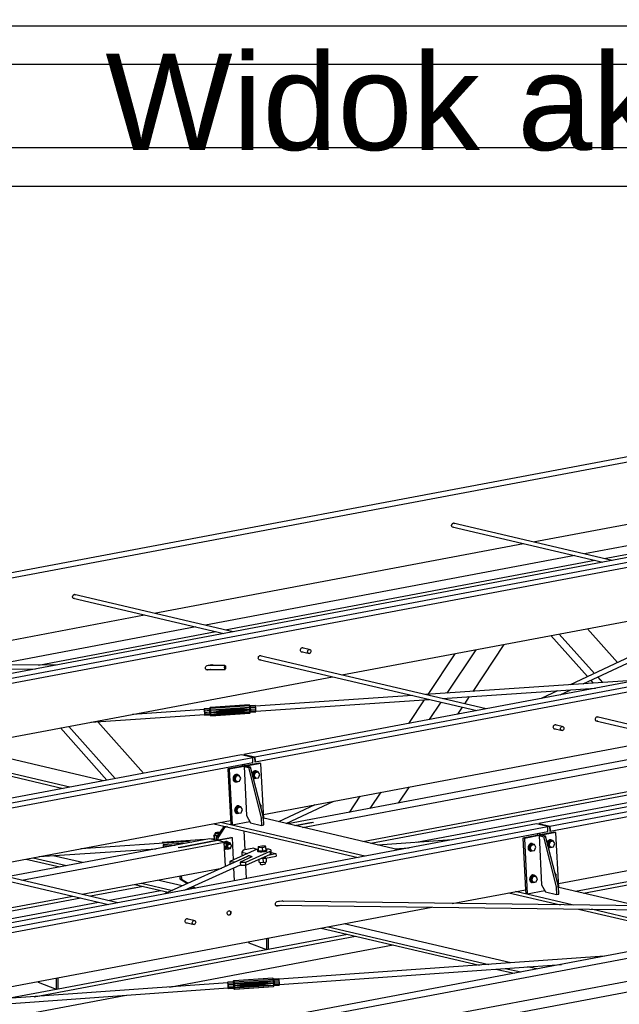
# Paper-space layout 'A0 Advance Steel' of a CAD drawing. Header units: millimetres. Extents: x -21 to 1320, y -7 to 928.
# Tile 53 of 134: x 812 to 843, y 168 to 219. Entities that reach past the tile are written whole.
import ezdxf

# ---------------------------------------------------------------- set-up
doc = ezdxf.new("R2010")
doc.units = ezdxf.units.MM
doc.layers.get('0').update_dxf_attribs({"linetype": 'CONTINUOUS'})
for name, color, linetype in [('AS_Belki', 145, 'CONTINUOUS'), ('AS_Blachy', 30, 'CONTINUOUS'), ('AS_Czesci specjalne', 31, 'CONTINUOUS'), ('AS_Sruby', 9, 'CONTINUOUS')]:
    doc.layers.add(name, color=color, linetype=linetype)
doc.styles.add('Arial', font='arial.ttf', dxfattribs={"height": 150})

psp = doc.layouts.new('A0 Advance Steel')

# ---------------------------------------------------------------- linework, layer by layer
at = {"color": 3, "ltscale": 0.25}
for points in [[(626.671, 210.269), (626.671, 424.869), (970.271, 424.869), (970.271, 210.269), (626.671, 210.269)], [(628.671, 212.269), (628.671, 422.869), (968.271, 422.869), (968.271, 212.269), (628.671, 212.269)], [(615.595, 29.995), (615.595, 218.595), (1093.195, 218.595), (1093.195, 29.995), (615.595, 29.995)], [(617.595, 31.995), (617.595, 216.595), (1091.195, 216.595), (1091.195, 31.995), (617.595, 31.995)]]:
    psp.add_lwpolyline(points, dxfattribs=at)
at = {"layer": 'AS_Belki', "linetype": 'Continuous', "ltscale": 0.25}
for p, q in [((851.231, 197.677), (797.136, 187.485)), ((851.883, 197.524), (797.788, 187.333)), ((838.769, 191.842), (851.883, 194.313)), ((854.855, 193.139), (808.503, 184.406)), ((852.141, 193.237), (841.428, 191.218)), ((809.076, 184.272), (854.855, 192.896)), ((809.09, 184.011), (854.855, 192.633)), ((834.553, 192.685), (834.582, 192.773)), ((834.582, 192.609), (834.553, 192.685)), ((834.578, 192.618), (842.381, 190.789)), ((834.582, 192.773), (834.651, 192.82)), ((834.651, 192.588), (834.582, 192.609)), ((834.642, 192.603), (834.63, 192.594)), ((842.869, 190.881), (834.637, 192.81)), ((834.65, 192.819), (834.698, 192.804)), ((834.651, 192.82), (834.721, 192.799)), ((834.665, 192.597), (834.651, 192.588)), ((834.698, 192.804), (834.701, 192.795)), ((834.721, 192.799), (834.724, 192.79)), ((842.461, 190.976), (852.066, 192.786)), ((819.137, 188.143), (838.281, 191.75)), ((840.94, 191.127), (821.797, 187.52)), ((822.829, 187.278), (841.973, 190.884)), ((828.868, 184.94), (852.374, 189.369)), ((814.922, 188.987), (814.95, 189.074)), ((814.95, 188.91), (814.922, 188.987)), ((814.947, 188.919), (822.75, 187.09)), ((814.95, 189.074), (815.02, 189.121)), ((815.02, 188.889), (814.95, 188.91)), ((815.011, 188.904), (814.998, 188.896)), ((823.238, 187.182), (815.006, 189.112)), ((815.018, 189.12), (815.066, 189.106)), ((815.02, 189.121), (815.089, 189.1)), ((815.034, 188.899), (815.02, 188.889)), ((815.066, 189.106), (815.07, 189.097)), ((815.089, 189.1), (815.093, 189.091)), ((804.96, 185.472), (818.649, 188.051)), ((821.309, 187.428), (810.867, 185.461)), ((843.152, 185.59), (841.597, 187.338)), ((813.161, 185.456), (822.341, 187.186)), ((839.698, 186.981), (841.588, 184.854)), ((840.132, 187.062), (841.946, 185.022)), ((846.659, 187.238), (840.686, 184.43)), ((841.373, 184.476), (846.757, 187.008)), ((854.855, 186.678), (823.785, 180.824)), ((824.358, 180.69), (854.855, 186.435)), ((827.175, 186.259), (826.798, 186.348)), ((835.662, 184.09), (837.283, 186.526)), ((824.371, 180.429), (854.855, 186.172)), ((836.339, 183.189), (824.616, 185.937)), ((826.748, 186.153), (827.186, 186.051)), ((834.719, 186.043), (833.313, 183.931)), ((834.32, 183.999), (835.818, 186.25)), ((814.069, 185.455), (798.496, 185.485)), ((798.552, 185.276), (812.972, 185.248)), ((821.893, 185.431), (822.133, 185.476)), ((822.813, 185.437), (821.937, 185.439)), ((824.567, 185.742), (835.851, 183.097)), ((809.528, 181.297), (828.38, 184.848)), ((821.828, 185.231), (822.823, 185.229)), ((822.044, 185.23), (821.888, 185.201)), ((822.086, 185.23), (821.905, 185.196)), ((842.12, 184.827), (842.371, 184.544)), ((844.176, 184.666), (833.204, 183.924)), ((834.071, 183.721), (842.007, 184.257)), ((841.762, 184.659), (841.893, 184.511)), ((832.521, 183.878), (824.4, 183.329)), ((835.234, 183.448), (835.479, 183.816)), ((840.035, 184.124), (839.19, 183.727)), ((840.172, 183.911), (840.723, 184.17)), ((824.418, 183.068), (833.388, 183.675)), ((833.131, 183.657), (832.314, 182.431)), ((833.414, 182.638), (834.007, 183.529)), ((834.126, 183.708), (834.137, 183.725)), ((834.879, 182.914), (835.115, 183.27)), ((815.859, 182.489), (821.762, 182.889)), ((821.744, 183.149), (818.028, 182.898)), ((853.802, 180.018), (842.079, 182.766)), ((814.721, 182.275), (817.126, 179.57)), ((818.591, 179.846), (816.219, 182.514)), ((840.275, 182.266), (839.898, 182.355)), ((842.03, 182.571), (853.314, 179.926)), ((814.286, 182.193), (816.691, 179.488)), ((839.849, 182.16), (840.286, 182.058)), ((824.809, 177.715), (845.843, 181.677)), ((847.578, 181.271), (826.066, 177.218)), ((823.676, 180.804), (767.617, 170.242)), ((806.954, 180.812), (814.425, 179.061)), ((814.775, 179.127), (807.305, 180.878)), ((816.52, 179.456), (809.538, 181.092)), ((824.249, 180.669), (823.676, 180.804)), ((823.785, 180.824), (823.787, 180.778)), ((823.785, 180.824), (824.358, 180.69)), ((823.806, 180.787), (823.806, 180.773)), ((823.806, 180.787), (824.341, 180.662)), ((824.358, 180.69), (824.371, 180.429)), ((826.831, 177.039), (848.342, 181.092)), ((768.19, 170.108), (824.249, 180.669)), ((768.204, 169.847), (824.262, 180.408)), ((823.725, 180.212), (823.72, 180.306)), ((823.811, 180.323), (823.815, 180.229)), ((823.829, 180.327), (823.834, 180.232)), ((824.262, 180.408), (824.249, 180.669)), ((824.341, 180.662), (824.352, 180.433)), ((824.352, 180.433), (824.371, 180.429)), ((829.947, 176.308), (851.459, 180.361)), ((854.855, 180.217), (839.067, 177.242)), ((839.64, 177.108), (854.855, 179.975)), ((839.653, 176.847), (854.855, 179.711)), ((829.8, 178.655), (829.241, 177.816)), ((830.341, 178.023), (830.899, 178.862)), ((831.806, 178.299), (832.364, 179.138)), ((827.473, 178.216), (825.588, 177.33)), ((825.981, 177.238), (828.454, 178.401)), ((838.958, 177.222), (782.899, 166.66)), ((809.795, 174.886), (823.099, 177.392)), ((822.236, 177.23), (829.706, 175.479)), ((830.057, 175.545), (822.587, 177.296)), ((831.802, 175.874), (824.82, 177.51)), ((826.41, 177.137), (827.327, 177.31)), ((839.531, 177.087), (838.958, 177.222)), ((839.067, 177.242), (839.069, 177.196)), ((839.067, 177.242), (839.64, 177.108)), ((839.087, 177.205), (839.088, 177.191)), ((839.087, 177.205), (839.622, 177.08)), ((783.472, 166.526), (839.531, 177.087)), ((783.485, 166.265), (839.544, 176.826)), ((839.002, 176.722), (839.092, 176.739)), ((839.007, 176.63), (839.002, 176.724)), ((839.093, 176.717), (839.003, 176.711)), ((839.092, 176.741), (839.097, 176.647)), ((839.111, 176.745), (839.116, 176.65)), ((839.544, 176.826), (839.531, 177.087)), ((839.622, 177.08), (839.634, 176.851)), ((839.634, 176.851), (839.653, 176.847)), ((839.64, 177.108), (839.653, 176.847)), ((822.013, 176.454), (811.53, 174.479)), ((812.294, 174.3), (822.777, 176.275)), ((820.92, 176.309), (815.348, 175.932)), ((820.394, 176.004), (822.357, 176.374)), ((822.434, 176.356), (820.47, 175.986)), ((822.357, 176.374), (822.013, 176.454)), ((822.777, 176.275), (822.434, 176.356)), ((822.842, 175.02), (822.777, 176.275)), ((834.583, 176.398), (830.732, 176.124)), ((805.494, 175.688), (816.777, 173.043)), ((817.265, 173.135), (805.543, 175.883)), ((813.18, 175.524), (819.252, 175.934)), ((820.47, 175.986), (820.394, 176.004)), ((824.308, 175.955), (824.536, 175.901)), ((825.21, 175.743), (825.454, 175.686)), ((825.454, 175.686), (825.461, 175.555)), ((831.59, 175.923), (832.353, 175.977)), ((840.091, 174.133), (850.036, 176.006)), ((812.522, 175.4), (814.256, 174.993)), ((812.872, 175.466), (814.607, 175.059)), ((815.439, 175.216), (813.914, 175.573)), ((823.978, 175.534), (819.687, 173.591)), ((820.721, 173.786), (823.614, 175.096)), ((840.965, 173.726), (849.25, 175.287)), ((815.411, 173.57), (822.652, 174.934)), ((818.137, 174.083), (819.875, 173.676)), ((818.488, 174.149), (820.09, 173.774)), ((820.602, 174.006), (819.32, 174.306)), ((841.39, 173.626), (846.269, 174.545)), ((821.174, 173.871), (821, 173.912)), ((834.573, 173.093), (838.38, 173.81)), ((837.518, 173.648), (840.19, 173.021)), ((840.859, 173.013), (837.868, 173.714)), ((844.188, 172.97), (840.102, 173.928)), ((795.779, 169.871), (814.923, 173.478)), ((825.517, 173.192), (825.757, 173.237)), ((845.638, 172.952), (825.601, 173.208)), ((794.265, 165.499), (833.534, 172.897)), ((825.449, 173.001), (845.649, 172.743)), ((825.702, 172.997), (825.513, 172.962)), ((825.742, 172.997), (825.529, 172.957)), ((841.133, 172.801), (847.844, 171.227)), ((847.844, 171.376), (841.802, 172.792)), ((820.776, 172.106), (821.213, 172.003)), ((821.202, 172.212), (820.825, 172.301)), ((837.626, 170.015), (828.986, 172.041)), ((814.169, 168.678), (829.155, 171.501)), ((827.803, 171.818), (835.989, 169.899)), ((828.154, 171.884), (836.475, 169.934)), ((812.924, 168.263), (829.58, 171.401)), ((845.547, 170.938), (795.226, 161.458)), ((795.958, 161.273), (846.311, 170.759)), ((819.93, 168.76), (831.527, 170.945)), ((842.472, 170.359), (825.614, 169.163)), ((848.423, 169.955), (798.928, 160.63)), ((801.523, 160.572), (849.104, 169.536)), ((825.632, 168.903), (840.242, 169.939)), ((836.847, 169.698), (837.79, 169.477)), ((837.333, 169.732), (838.141, 169.543)), ((838.973, 169.7), (838.484, 169.814)), ((822.961, 168.975), (807.707, 167.893)), ((807.021, 167.583), (822.98, 168.715)), ((811.393, 168.155), (814.06, 168.657)), ((814.06, 168.657), (814.077, 168.66)), ((814.077, 168.66), (814.169, 168.678)), ((803.05, 165.58), (817.7, 168.34))]:
    psp.add_line(p, q, dxfattribs=at)
at = {"layer": 'AS_Belki', "linetype": 'Continuous', "ltscale": 0.25, "extrusion": (0.573065, -0.134322, 0.808427)}
for centre, radius in [((370.012, -616.726, 449.023), 0.107), ((369.114, -627.774, 457.067), 0.107), ((355.87, -615.956, 448.463), 0.12), ((354.972, -614.616, 447.487), 0.107)]:
    psp.add_circle(centre, radius, dxfattribs=at)
at = {"layer": 'AS_Belki', "linetype": 'Continuous', "ltscale": 0.25, "extrusion": (0.967187, -0.001899, 0.254057)}
psp.add_circle((186.948, -208.95, 795.467), 0.107, dxfattribs=at)
at = {"layer": 'AS_Belki', "linetype": 'Continuous', "ltscale": 0.25, "extrusion": (-0.573065, 0.134322, -0.808427)}
for centre, start, end in [((-370.012, -616.424, -448.804), 331.6116, 210.2695), ((-370.012, -616.408, -448.792), 171.1627, 210.2695), ((-369.114, -614.783, -447.609), 331.6117, 210.2696), ((-369.114, -614.767, -447.597), 171.1628, 210.2695), ((-370.012, -616.408, -448.792), 331.6115, 339.5739), ((-367.987, -612.724, -446.109), 340.3237, 160.3237), ((-368.086, -612.888, -446.229), 170.3273, 216.7529), ((-368.086, -612.904, -446.241), 160.3237, 214.1619), ((-369.114, -614.767, -447.597), 331.6115, 339.5739), ((-370.012, -629.113, -458.042), 331.6116, 210.2696), ((-370.012, -629.097, -458.031), 171.1628, 210.2695), ((-369.114, -627.472, -456.847), 331.6117, 210.2695), ((-369.114, -627.456, -456.836), 171.1627, 210.2694), ((-370.012, -629.097, -458.031), 331.6115, 339.5739), ((-369.114, -627.456, -456.836), 331.6116, 339.5739), ((-356.898, -617.835, -449.831), 340.3237, 160.3237), ((-356.997, -617.999, -449.951), 170.3274, 213.7715), ((-356.997, -618.015, -449.962), 160.3237, 211.3503), ((-355.87, -615.94, -448.451), 171.1626, 339.574), ((-354.972, -614.315, -447.268), 331.6117, 210.2695), ((-354.972, -614.299, -447.256), 331.6116, 339.574), ((-354.972, -614.299, -447.256), 171.1627, 210.2695)]:
    psp.add_arc(centre, 0.12, start, end, dxfattribs=at)
at = {"layer": 'AS_Belki', "linetype": 'Continuous', "ltscale": 0.25, "extrusion": (-0.994486, -0.067231, 0.080487)}
psp.add_arc((-120.406, 66.88, -828.244), 0.133, 122.7088, 168.5315, dxfattribs=at)
at = {"layer": 'AS_Belki', "linetype": 'Continuous', "ltscale": 0.25, "extrusion": (-0.44111, -0.199734, 0.874945)}
psp.add_arc((180.096, 720.134, -398.545), 0.133, 95.9848, 200.8402, dxfattribs=at)
at = {"layer": 'AS_Blachy', "linetype": 'Continuous', "ltscale": 0.25}
for p, q in [((824.598, 180.376), (822.962, 180.068)), ((823.801, 180.194), (823.038, 180.05)), ((823.91, 180.214), (823.801, 180.194)), ((823.856, 180.204), (823.801, 180.194)), ((823.801, 180.194), (823.932, 177.649)), ((823.801, 180.194), (824.031, 180.14)), ((823.91, 180.214), (823.856, 180.204)), ((824.674, 180.358), (823.91, 180.214)), ((824.14, 180.161), (823.91, 180.214)), ((824.674, 180.358), (824.598, 180.376)), ((824.821, 177.487), (824.674, 180.358)), ((851.888, 180.26), (830.376, 176.208)), ((822.962, 180.068), (823.109, 177.197)), ((823.038, 180.05), (822.962, 180.068)), ((823.038, 180.05), (823.185, 177.179)), ((824.031, 180.14), (824.14, 180.161)), ((824.031, 180.14), (824.693, 177.535)), ((824.802, 177.556), (824.14, 180.161)), ((832.733, 176.266), (852.799, 180.047)), ((823.932, 177.649), (824.139, 177.278)), ((823.109, 177.197), (823.185, 177.179)), ((823.185, 177.179), (824.099, 177.351)), ((824.139, 177.278), (824.713, 177.143)), ((824.693, 177.535), (824.802, 177.556)), ((824.693, 177.535), (824.713, 177.143)), ((824.713, 177.143), (824.822, 177.164)), ((824.822, 177.164), (824.802, 177.556)), ((824.805, 177.484), (824.821, 177.487)), ((827.403, 177.292), (826.487, 177.12)), ((827.327, 177.31), (827.403, 177.292)), ((822.679, 176.988), (822.36, 176.519)), ((822.795, 177.03), (822.437, 176.501)), ((822.719, 177.047), (822.679, 176.988)), ((822.882, 177.078), (822.719, 177.047)), ((822.795, 177.03), (822.719, 177.047)), ((822.959, 177.06), (822.795, 177.03)), ((823.857, 175.869), (823.806, 176.862)), ((839.879, 176.794), (838.243, 176.486)), ((839.083, 176.612), (838.32, 176.468)), ((839.192, 176.633), (839.083, 176.612)), ((839.12, 176.619), (839.083, 176.612)), ((839.083, 176.612), (839.213, 174.067)), ((839.083, 176.612), (839.312, 176.558)), ((839.956, 176.776), (839.12, 176.619)), ((839.421, 176.579), (839.192, 176.633)), ((839.956, 176.776), (839.879, 176.794)), ((840.103, 173.905), (839.956, 176.776)), ((821.757, 176.406), (819.554, 176.257)), ((819.554, 176.257), (819.556, 176.217)), ((819.554, 176.257), (819.572, 176.218)), ((820.745, 176.215), (819.61, 176.139)), ((819.61, 176.139), (819.617, 176.003)), ((819.61, 176.139), (819.64, 176.077)), ((819.64, 176.077), (820.217, 176.116)), ((822.244, 176.439), (822.116, 176.43)), ((822.357, 176.374), (823.121, 176.518)), ((822.36, 176.519), (822.368, 176.376)), ((822.36, 176.519), (822.437, 176.501)), ((823.197, 176.5), (822.434, 176.356)), ((822.437, 176.501), (822.442, 176.39)), ((823.197, 176.5), (823.121, 176.518)), ((823.255, 175.36), (823.197, 176.5)), ((838.243, 176.486), (838.38, 173.81)), ((838.32, 176.468), (838.243, 176.486)), ((838.32, 176.468), (838.467, 173.597)), ((839.312, 176.558), (839.421, 176.579)), ((839.312, 176.558), (839.974, 173.953)), ((840.083, 173.974), (839.421, 176.579)), ((819.643, 176.008), (819.64, 176.077)), ((824.321, 175.843), (823.057, 175.27)), ((823.76, 175.851), (823.678, 175.755)), ((823.678, 175.755), (823.685, 175.625)), ((823.678, 175.755), (823.975, 175.686)), ((823.685, 175.625), (823.787, 175.601)), ((824.308, 175.955), (823.76, 175.851)), ((823.893, 175.23), (825.158, 175.802)), ((823.901, 175.073), (825.166, 175.646)), ((825.113, 175.622), (825.454, 175.686)), ((825.166, 175.646), (825.158, 175.802)), ((825.213, 175.683), (825.205, 175.839)), ((823.057, 175.27), (823.065, 175.121)), ((823.057, 175.27), (823.344, 175.256)), ((823.344, 175.256), (823.938, 175.525)), ((823.344, 175.247), (823.344, 175.256)), ((824.201, 175.512), (823.607, 175.244)), ((823.607, 175.244), (823.615, 175.087)), ((823.607, 175.244), (823.893, 175.23)), ((823.615, 175.087), (823.901, 175.073)), ((823.901, 175.073), (823.893, 175.23)), ((823.932, 174.391), (823.897, 175.073)), ((823.938, 175.525), (823.938, 175.516)), ((823.947, 175.52), (823.938, 175.525)), ((824.201, 175.512), (824.192, 175.508)), ((824.733, 175.45), (824.913, 175.452)), ((824.913, 175.452), (824.909, 175.529)), ((824.913, 175.452), (825.461, 175.555)), ((823.311, 174.274), (823.277, 174.943)), ((820.47, 174.523), (820.478, 174.373)), ((820.478, 174.373), (820.871, 174.128)), ((820.554, 174.355), (820.478, 174.373)), ((820.545, 174.537), (820.554, 174.355)), ((820.554, 174.355), (820.899, 174.14)), ((839.213, 174.067), (839.421, 173.696)), ((818.566, 173.983), (815.84, 173.469)), ((816.751, 173.255), (819.478, 173.769)), ((821.126, 173.969), (821.257, 173.887)), ((821.153, 173.982), (821.294, 173.894)), ((838.38, 173.81), (838.39, 173.615)), ((838.39, 173.615), (838.467, 173.597)), ((838.467, 173.597), (839.38, 173.769)), ((839.421, 173.696), (839.994, 173.561)), ((839.974, 173.953), (840.083, 173.974)), ((839.974, 173.953), (839.994, 173.561)), ((839.994, 173.561), (840.103, 173.582)), ((840.103, 173.582), (840.083, 173.974)), ((840.087, 173.902), (840.103, 173.905)), ((815.352, 173.377), (798.705, 170.241)), ((798.705, 169.856), (816.263, 173.164)), ((824.024, 171.106), (824.046, 171.062)), ((824.046, 171.062), (824.966, 170.712)), ((824.966, 171.283), (824.966, 170.712)), ((825.075, 170.732), (825.075, 171.304)), ((813.118, 169.051), (813.139, 169.008)), ((813.139, 169.008), (814.06, 168.657)), ((814.06, 169.229), (814.06, 168.657)), ((814.169, 168.678), (814.169, 169.249)), ((814.077, 168.66), (814.169, 168.678))]:
    psp.add_line(p, q, dxfattribs=at)
at = {"layer": 'AS_Blachy', "linetype": 'Continuous', "ltscale": 0.25, "extrusion": (0.050137, -0.978882, -0.198184)}
for centre, start, end in [((828.877, -26.564, -131.376), 265.8505, 336.1573), ((831.968, -26.386, -130.496), 206.7969, 237.177), ((831.968, -26.386, -130.496), 283.7429, 26.7865)]:
    psp.add_arc(centre, 0.147, start, end, dxfattribs=at)
at = {"layer": 'AS_Blachy', "linetype": 'Continuous', "ltscale": 0.25, "extrusion": (-0.050137, 0.978882, 0.198184)}
for centre, start, end in [((-832.654, -26.439, 130.76), 295.7893, 333.2083), ((-832.654, -26.439, 130.76), 153.2083, 244.5658), ((-832.654, -26.408, 130.606), 153.2083, 175.7083)]:
    psp.add_arc(centre, 0.467, start, end, dxfattribs=at)
at = {"layer": 'AS_Czesci specjalne', "linetype": 'Continuous', "ltscale": 0.25}
for p, q in [((822.047, 183.252), (822.01, 183.2)), ((822.013, 183.2), (822.056, 183.26)), ((822.056, 183.26), (822.047, 183.252)), ((824.072, 183.396), (822.056, 183.26)), ((822.068, 183.209), (822.056, 183.26)), ((824.083, 183.345), (822.068, 183.209)), ((824.095, 183.249), (822.08, 183.113)), ((824.095, 183.249), (823.09, 183.146)), ((823.122, 183.142), (824.095, 183.249)), ((823.149, 183.125), (824.095, 183.249)), ((824.083, 183.345), (824.072, 183.396)), ((824.121, 183.343), (824.072, 183.396)), ((824.095, 183.249), (824.083, 183.345)), ((824.13, 183.305), (824.083, 183.345)), ((824.104, 183.133), (824.095, 183.249)), ((824.138, 183.233), (824.095, 183.249)), ((824.393, 183.361), (824.121, 183.343)), ((824.121, 183.343), (824.13, 183.305)), ((824.402, 183.323), (824.13, 183.305)), ((824.138, 183.233), (824.13, 183.305)), ((824.41, 183.252), (824.138, 183.233)), ((824.402, 183.323), (824.393, 183.361)), ((824.41, 183.252), (824.402, 183.323)), ((824.416, 183.166), (824.41, 183.252)), ((821.734, 183.176), (821.733, 183.148)), ((821.741, 183.182), (821.734, 183.176)), ((821.737, 183.151), (821.742, 183.156)), ((821.743, 183.151), (821.737, 183.151)), ((821.743, 183.151), (821.737, 183.151)), ((821.737, 183.149), (821.737, 183.151)), ((822.013, 183.2), (821.741, 183.182)), ((821.75, 183.144), (821.741, 183.182)), ((821.742, 183.156), (821.75, 183.124)), ((822.021, 183.162), (821.75, 183.144)), ((821.758, 183.072), (821.75, 183.144)), ((821.75, 183.124), (821.757, 183.064)), ((821.75, 182.888), (821.758, 182.855)), ((821.756, 182.882), (821.755, 182.888)), ((821.762, 182.886), (821.756, 182.882)), ((821.757, 183.064), (821.762, 182.992)), ((822.03, 183.091), (821.758, 183.072)), ((821.765, 182.986), (821.758, 183.072)), ((821.758, 182.855), (822.029, 182.874)), ((821.764, 182.861), (821.758, 182.855)), ((821.762, 182.992), (821.764, 182.927)), ((821.764, 182.927), (821.762, 182.886)), ((821.767, 182.909), (821.764, 182.861)), ((822.036, 182.88), (821.764, 182.861)), ((822.036, 183.005), (821.765, 182.986)), ((821.767, 182.909), (821.765, 182.986)), ((822.038, 182.928), (821.767, 182.909)), ((822.021, 183.162), (822.013, 183.2)), ((822.068, 183.209), (822.021, 183.162)), ((822.03, 183.091), (822.021, 183.162)), ((822.029, 182.874), (822.036, 182.88)), ((822.029, 182.874), (822.079, 182.82)), ((822.08, 183.113), (822.03, 183.091)), ((822.036, 183.005), (822.03, 183.091)), ((822.038, 182.928), (822.036, 183.005)), ((822.088, 182.997), (822.036, 183.005)), ((822.036, 182.88), (822.038, 182.928)), ((822.088, 182.828), (822.036, 182.88)), ((822.091, 182.893), (822.038, 182.928)), ((822.08, 183.113), (822.068, 183.209)), ((822.079, 182.82), (824.094, 182.956)), ((822.079, 182.82), (822.088, 182.828)), ((823.09, 183.146), (822.08, 183.113)), ((823.06, 183.138), (822.08, 183.113)), ((823.036, 183.118), (822.08, 183.113)), ((822.088, 182.997), (822.08, 183.113)), ((823.036, 183.118), (822.088, 182.997)), ((823.021, 183.09), (822.088, 182.997)), ((823.016, 183.06), (822.088, 182.997)), ((823.024, 183.03), (822.088, 182.997)), ((822.088, 182.997), (823.042, 183.007)), ((822.091, 182.893), (822.088, 182.997)), ((824.103, 182.964), (822.088, 182.828)), ((822.088, 182.828), (822.091, 182.893)), ((822.091, 182.893), (824.106, 183.029)), ((823.042, 183.007), (822.091, 182.893)), ((822.091, 182.893), (823.068, 182.993)), ((822.091, 182.893), (823.099, 182.989)), ((823.016, 183.06), (823.021, 183.09)), ((823.024, 183.03), (823.016, 183.06)), ((823.017, 183.056), (823.037, 183.057)), ((823.037, 183.057), (823.018, 183.075)), ((823.037, 183.057), (823.018, 183.069)), ((823.029, 183.075), (823.019, 183.081)), ((823.019, 183.049), (823.069, 183.052)), ((823.069, 183.052), (823.019, 183.047)), ((823.021, 183.09), (823.036, 183.118)), ((823.034, 183.024), (823.021, 183.04)), ((823.022, 183.038), (823.042, 183.007)), ((823.024, 183.03), (823.042, 183.007)), ((823.029, 183.075), (823.037, 183.057)), ((823.06, 183.07), (823.029, 183.075)), ((823.042, 183.007), (823.034, 183.024)), ((823.034, 183.024), (823.068, 182.993)), ((823.059, 183.011), (823.034, 183.024)), ((823.036, 183.118), (823.06, 183.138)), ((823.037, 183.057), (823.06, 183.07)), ((823.037, 183.057), (823.069, 183.052)), ((823.042, 183.007), (823.068, 182.993)), ((823.068, 182.993), (823.059, 183.011)), ((823.09, 183.008), (823.059, 183.011)), ((823.06, 183.138), (823.09, 183.146)), ((823.09, 183.079), (823.06, 183.07)), ((823.069, 183.052), (823.06, 183.07)), ((823.068, 182.993), (823.09, 183.008)), ((823.068, 182.993), (823.099, 182.989)), ((823.09, 183.079), (823.069, 183.052)), ((823.099, 183.061), (823.069, 183.052)), ((823.069, 183.052), (823.163, 183.059)), ((823.069, 183.052), (823.162, 183.055)), ((823.09, 183.146), (823.122, 183.142)), ((823.114, 183.099), (823.09, 183.079)), ((823.122, 183.081), (823.09, 183.079)), ((823.099, 183.061), (823.09, 183.079)), ((823.121, 183.015), (823.09, 183.008)), ((823.099, 182.989), (823.09, 183.008)), ((823.129, 182.997), (823.09, 183.008)), ((823.122, 183.081), (823.099, 183.061)), ((823.164, 183.066), (823.099, 183.061)), ((824.106, 183.029), (823.099, 182.989)), ((823.099, 182.989), (823.129, 182.997)), ((823.13, 183.126), (823.114, 183.099)), ((823.137, 183.109), (823.114, 183.099)), ((823.114, 183.099), (823.122, 183.081)), ((823.146, 183.032), (823.121, 183.015)), ((823.129, 182.997), (823.121, 183.015)), ((823.121, 183.015), (823.154, 183.015)), ((823.122, 183.142), (823.149, 183.125)), ((823.137, 183.109), (823.122, 183.081)), ((823.167, 183.084), (823.122, 183.081)), ((824.106, 183.029), (823.129, 182.997)), ((823.129, 182.997), (823.154, 183.015)), ((823.131, 183.136), (823.13, 183.126)), ((823.136, 183.133), (823.13, 183.126)), ((823.13, 183.126), (823.137, 183.109)), ((823.14, 183.13), (823.137, 183.109)), ((823.159, 183.111), (823.137, 183.109)), ((823.16, 183.11), (823.137, 183.109)), ((823.163, 183.057), (823.146, 183.032)), ((823.154, 183.015), (823.146, 183.032)), ((824.104, 183.133), (823.149, 183.125)), ((823.149, 183.125), (823.168, 183.1)), ((823.154, 183.015), (824.104, 183.133)), ((823.163, 183.057), (823.154, 183.015)), ((823.154, 183.015), (823.171, 183.04)), ((824.106, 183.029), (823.154, 183.015)), ((823.162, 183.108), (823.168, 183.087)), ((823.168, 183.087), (823.163, 183.057)), ((823.171, 183.04), (823.163, 183.057)), ((824.104, 183.133), (823.168, 183.1)), ((823.168, 183.1), (823.168, 183.087)), ((823.175, 183.07), (823.168, 183.1)), ((823.168, 183.087), (823.171, 183.04)), ((823.175, 183.07), (823.168, 183.087)), ((823.171, 183.04), (824.104, 183.133)), ((823.171, 183.04), (823.175, 183.07)), ((824.104, 183.133), (823.175, 183.07)), ((824.094, 182.956), (824.103, 182.964)), ((824.103, 182.964), (824.106, 183.029)), ((824.103, 182.964), (824.144, 183.022)), ((824.145, 183.147), (824.104, 183.133)), ((824.106, 183.029), (824.104, 183.133)), ((824.147, 183.07), (824.106, 183.029)), ((824.145, 183.147), (824.138, 183.233)), ((824.14, 183.017), (824.409, 183.035)), ((824.144, 183.022), (824.147, 183.07)), ((824.416, 183.041), (824.144, 183.022)), ((824.416, 183.166), (824.145, 183.147)), ((824.147, 183.07), (824.145, 183.147)), ((824.419, 183.088), (824.147, 183.07)), ((824.409, 183.035), (824.416, 183.041)), ((824.419, 183.088), (824.416, 183.166)), ((824.416, 183.041), (824.419, 183.088)), ((822.95, 169.002), (822.948, 168.974)), ((822.958, 169.008), (822.95, 169.002)), ((822.953, 168.977), (822.959, 168.982)), ((822.961, 168.977), (822.953, 168.977)), ((822.953, 168.977), (822.961, 168.977)), ((822.953, 168.975), (822.953, 168.977)), ((823.229, 169.027), (822.958, 169.008)), ((822.968, 168.97), (822.958, 169.008)), ((822.959, 168.982), (822.968, 168.95)), ((822.968, 168.97), (823.24, 168.989)), ((822.978, 168.898), (822.968, 168.97)), ((822.968, 168.95), (822.976, 168.89)), ((823.262, 169.079), (823.225, 169.027)), ((823.229, 169.027), (823.273, 169.087)), ((823.229, 169.027), (823.24, 168.989)), ((823.24, 168.989), (823.287, 169.036)), ((823.24, 168.989), (823.249, 168.918)), ((823.273, 169.087), (823.262, 169.079)), ((825.285, 169.23), (823.273, 169.087)), ((823.273, 169.087), (823.287, 169.036)), ((823.287, 169.036), (825.299, 169.179)), ((823.287, 169.036), (823.3, 168.94)), ((825.312, 169.082), (823.3, 168.94)), ((823.3, 168.94), (824.309, 168.976)), ((823.3, 168.94), (824.279, 168.968)), ((823.3, 168.94), (824.255, 168.948)), ((824.255, 168.948), (823.308, 168.824)), ((824.239, 168.921), (824.255, 168.948)), ((824.255, 168.948), (824.279, 168.968)), ((824.279, 168.968), (824.309, 168.976)), ((825.312, 169.082), (824.309, 168.976)), ((824.309, 168.976), (824.34, 168.972)), ((824.341, 168.956), (824.326, 168.929)), ((825.312, 169.082), (824.34, 168.972)), ((824.34, 168.972), (824.367, 168.956)), ((824.343, 168.97), (824.341, 168.956)), ((824.35, 168.966), (824.341, 168.956)), ((824.341, 168.956), (824.35, 168.939)), ((824.353, 168.964), (824.35, 168.939)), ((824.367, 168.956), (825.312, 169.082)), ((825.321, 168.967), (824.367, 168.956)), ((824.367, 168.956), (824.386, 168.931)), ((824.373, 168.845), (825.321, 168.967)), ((824.386, 168.931), (825.321, 168.967)), ((824.389, 168.871), (825.321, 168.967)), ((824.394, 168.901), (825.321, 168.967)), ((825.285, 169.23), (825.299, 169.179)), ((825.334, 169.176), (825.285, 169.23)), ((825.299, 169.179), (825.312, 169.082)), ((825.299, 169.179), (825.344, 169.138)), ((825.312, 169.082), (825.321, 168.967)), ((825.312, 169.082), (825.354, 169.067)), ((825.321, 168.967), (825.361, 168.981)), ((825.321, 168.967), (825.323, 168.862)), ((825.606, 169.195), (825.334, 169.176)), ((825.334, 169.176), (825.344, 169.138)), ((825.344, 169.138), (825.616, 169.158)), ((825.344, 169.138), (825.354, 169.067)), ((825.354, 169.067), (825.625, 169.086)), ((825.354, 169.067), (825.361, 168.981)), ((825.361, 168.981), (825.632, 169)), ((825.361, 168.981), (825.362, 168.904)), ((825.616, 169.158), (825.606, 169.195)), ((825.625, 169.086), (825.616, 169.158)), ((825.632, 169), (825.625, 169.086)), ((825.634, 168.923), (825.632, 169)), ((822.966, 168.714), (822.975, 168.681)), ((822.973, 168.707), (822.972, 168.714)), ((822.98, 168.712), (822.973, 168.707)), ((822.975, 168.681), (823.246, 168.701)), ((822.975, 168.681), (822.983, 168.687)), ((822.976, 168.89), (822.982, 168.818)), ((822.978, 168.898), (823.249, 168.918)), ((822.984, 168.813), (822.978, 168.898)), ((822.983, 168.753), (822.98, 168.712)), ((822.982, 168.818), (822.983, 168.753)), ((822.983, 168.687), (822.986, 168.735)), ((822.983, 168.687), (823.254, 168.706)), ((822.984, 168.813), (823.256, 168.832)), ((822.986, 168.735), (822.984, 168.813)), ((822.986, 168.735), (823.258, 168.754)), ((823.246, 168.701), (823.254, 168.706)), ((823.246, 168.701), (823.295, 168.647)), ((823.249, 168.918), (823.3, 168.94)), ((823.249, 168.918), (823.256, 168.832)), ((823.258, 168.754), (823.254, 168.706)), ((823.254, 168.706), (823.306, 168.655)), ((823.256, 168.832), (823.258, 168.754)), ((823.256, 168.832), (823.308, 168.824)), ((823.258, 168.754), (823.311, 168.72)), ((823.295, 168.647), (825.307, 168.79)), ((823.306, 168.655), (823.295, 168.647)), ((823.3, 168.94), (823.308, 168.824)), ((823.306, 168.655), (825.318, 168.798)), ((823.311, 168.72), (823.306, 168.655)), ((824.239, 168.921), (823.308, 168.824)), ((823.308, 168.824), (824.235, 168.89)), ((823.308, 168.824), (824.243, 168.86)), ((823.308, 168.824), (824.26, 168.837)), ((823.308, 168.824), (823.311, 168.72)), ((823.311, 168.72), (825.323, 168.862)), ((824.26, 168.837), (823.311, 168.72)), ((824.286, 168.823), (823.311, 168.72)), ((823.311, 168.72), (824.317, 168.82)), ((824.235, 168.89), (824.239, 168.921)), ((824.243, 168.86), (824.235, 168.89)), ((824.25, 168.887), (824.236, 168.896)), ((824.236, 168.886), (824.25, 168.887)), ((824.24, 168.905), (824.237, 168.906)), ((824.25, 168.887), (824.237, 168.899)), ((824.238, 168.879), (824.282, 168.882)), ((824.282, 168.882), (824.238, 168.877)), ((824.25, 168.887), (824.24, 168.905)), ((824.271, 168.9), (824.24, 168.905)), ((824.251, 168.854), (824.241, 168.867)), ((824.241, 168.865), (824.26, 168.837)), ((824.243, 168.86), (824.26, 168.837)), ((824.271, 168.9), (824.25, 168.887)), ((824.282, 168.882), (824.25, 168.887)), ((824.26, 168.837), (824.251, 168.854)), ((824.286, 168.823), (824.251, 168.854)), ((824.276, 168.841), (824.251, 168.854)), ((824.26, 168.837), (824.286, 168.823)), ((824.301, 168.909), (824.271, 168.9)), ((824.271, 168.9), (824.282, 168.882)), ((824.286, 168.823), (824.276, 168.841)), ((824.307, 168.838), (824.276, 168.841)), ((824.301, 168.909), (824.282, 168.882)), ((824.312, 168.891), (824.282, 168.882)), ((824.282, 168.882), (824.38, 168.89)), ((824.282, 168.882), (824.379, 168.885)), ((824.307, 168.838), (824.286, 168.823)), ((824.286, 168.823), (824.317, 168.82)), ((824.326, 168.929), (824.301, 168.909)), ((824.335, 168.911), (824.301, 168.909)), ((824.301, 168.909), (824.312, 168.891)), ((824.337, 168.846), (824.307, 168.838)), ((824.307, 168.838), (824.317, 168.82)), ((824.307, 168.838), (824.347, 168.828)), ((824.335, 168.911), (824.312, 168.891)), ((824.312, 168.891), (824.381, 168.896)), ((824.317, 168.82), (825.323, 168.862)), ((824.317, 168.82), (824.347, 168.828)), ((824.326, 168.929), (824.35, 168.939)), ((824.326, 168.929), (824.335, 168.911)), ((824.35, 168.939), (824.335, 168.911)), ((824.384, 168.914), (824.335, 168.911)), ((824.363, 168.862), (824.337, 168.846)), ((824.337, 168.846), (824.347, 168.828)), ((824.337, 168.846), (824.373, 168.845)), ((824.347, 168.828), (825.323, 168.862)), ((824.347, 168.828), (824.373, 168.845)), ((824.35, 168.939), (824.378, 168.942)), ((824.379, 168.941), (824.35, 168.939)), ((824.38, 168.887), (824.363, 168.862)), ((824.363, 168.862), (824.373, 168.845)), ((824.38, 168.887), (824.373, 168.845)), ((824.373, 168.845), (824.389, 168.871)), ((824.373, 168.845), (825.323, 168.862)), ((824.378, 168.941), (824.385, 168.917)), ((824.385, 168.917), (824.38, 168.887)), ((824.38, 168.887), (824.389, 168.871)), ((824.385, 168.917), (824.386, 168.931)), ((824.389, 168.871), (824.385, 168.917)), ((824.385, 168.917), (824.394, 168.901)), ((824.394, 168.901), (824.386, 168.931)), ((824.389, 168.871), (824.394, 168.901)), ((825.307, 168.79), (825.318, 168.798)), ((825.323, 168.862), (825.318, 168.798)), ((825.318, 168.798), (825.359, 168.856)), ((825.323, 168.862), (825.362, 168.904)), ((825.355, 168.851), (825.622, 168.869)), ((825.362, 168.904), (825.359, 168.856)), ((825.359, 168.856), (825.63, 168.875)), ((825.362, 168.904), (825.634, 168.923)), ((825.622, 168.869), (825.63, 168.875)), ((825.63, 168.875), (825.634, 168.923))]:
    psp.add_line(p, q, dxfattribs=at)
at = {"layer": 'AS_Sruby', "linetype": 'Continuous', "ltscale": 0.25}
for p, q in [((823.334, 179.722), (823.269, 179.557)), ((823.48, 179.749), (823.334, 179.722)), ((823.334, 179.722), (823.411, 179.704)), ((823.345, 179.539), (823.411, 179.704)), ((823.411, 179.704), (823.556, 179.731)), ((823.468, 179.777), (823.445, 179.782)), ((823.556, 179.731), (823.48, 179.749)), ((823.637, 179.594), (823.556, 179.731)), ((824.316, 179.907), (824.251, 179.742)), ((824.251, 179.742), (824.331, 179.604)), ((824.251, 179.742), (824.327, 179.724)), ((824.462, 179.934), (824.316, 179.907)), ((824.316, 179.907), (824.392, 179.889)), ((824.327, 179.724), (824.392, 179.889)), ((824.408, 179.586), (824.327, 179.724)), ((824.392, 179.889), (824.538, 179.916)), ((824.45, 179.962), (824.427, 179.967)), ((824.538, 179.916), (824.462, 179.934)), ((824.619, 179.779), (824.538, 179.916)), ((824.553, 179.614), (824.619, 179.779)), ((823.269, 179.557), (823.35, 179.419)), ((823.269, 179.557), (823.345, 179.539)), ((823.339, 179.397), (823.361, 179.392)), ((823.426, 179.401), (823.345, 179.539)), ((823.35, 179.419), (823.426, 179.401)), ((823.426, 179.401), (823.572, 179.429)), ((823.572, 179.429), (823.637, 179.594)), ((824.32, 179.582), (824.343, 179.577)), ((824.331, 179.604), (824.408, 179.586)), ((824.408, 179.586), (824.553, 179.614)), ((823.552, 178.145), (823.529, 178.151)), ((824.622, 178.285), (824.616, 178.286)), ((824.617, 178.284), (824.622, 178.285)), ((824.702, 178.147), (824.622, 178.285)), ((824.671, 178.069), (824.702, 178.147)), ((823.418, 178.09), (823.353, 177.925)), ((823.353, 177.925), (823.433, 177.788)), ((823.353, 177.925), (823.429, 177.907)), ((823.564, 178.118), (823.418, 178.09)), ((823.418, 178.09), (823.494, 178.072)), ((823.422, 177.766), (823.445, 177.76)), ((823.429, 177.907), (823.494, 178.072)), ((823.51, 177.77), (823.429, 177.907)), ((823.433, 177.788), (823.51, 177.77)), ((823.494, 178.072), (823.64, 178.1)), ((823.51, 177.77), (823.655, 177.797)), ((823.64, 178.1), (823.564, 178.118)), ((823.721, 177.962), (823.64, 178.1)), ((823.655, 177.797), (823.721, 177.962)), ((822.299, 176.655), (822.234, 176.642)), ((822.234, 176.642), (822.246, 176.407)), ((822.254, 176.6), (822.234, 176.642)), ((822.254, 176.6), (822.265, 176.396)), ((822.411, 176.593), (822.254, 176.6)), ((822.295, 176.742), (822.301, 176.625)), ((822.246, 176.407), (822.25, 176.399)), ((822.817, 176.242), (822.784, 176.157)), ((822.963, 176.269), (822.817, 176.242)), ((822.817, 176.242), (822.93, 176.215)), ((822.865, 176.05), (822.93, 176.215)), ((822.951, 176.297), (822.928, 176.302)), ((822.93, 176.215), (823.076, 176.243)), ((823.076, 176.243), (822.963, 176.269)), ((823.071, 176.173), (823.039, 176.18)), ((823.157, 176.105), (823.076, 176.243)), ((823.091, 175.94), (823.157, 176.105)), ((838.616, 176.14), (838.551, 175.975)), ((838.762, 176.167), (838.616, 176.14)), ((838.616, 176.14), (838.692, 176.122)), ((838.627, 175.957), (838.692, 176.122)), ((838.692, 176.122), (838.838, 176.149)), ((838.75, 176.195), (838.727, 176.2)), ((838.838, 176.149), (838.762, 176.167)), ((838.919, 176.012), (838.838, 176.149)), ((839.597, 176.325), (839.532, 176.16)), ((839.532, 176.16), (839.613, 176.022)), ((839.532, 176.16), (839.609, 176.142)), ((839.743, 176.352), (839.597, 176.325)), ((839.597, 176.325), (839.674, 176.307)), ((839.609, 176.142), (839.674, 176.307)), ((839.689, 176.004), (839.609, 176.142)), ((839.674, 176.307), (839.82, 176.334)), ((839.731, 176.38), (839.709, 176.385)), ((839.82, 176.334), (839.743, 176.352)), ((839.9, 176.197), (839.82, 176.334)), ((839.835, 176.032), (839.9, 176.197)), ((822.788, 176.068), (822.865, 176.05)), ((822.791, 176.01), (822.832, 175.939)), ((822.821, 175.917), (822.844, 175.912)), ((822.832, 175.939), (822.946, 175.913)), ((822.946, 175.913), (822.865, 176.05)), ((822.946, 175.913), (823.091, 175.94)), ((822.982, 175.975), (823.014, 175.967)), ((824.492, 175.853), (824.494, 175.814)), ((824.715, 176.068), (824.529, 176.035)), ((824.529, 176.035), (824.537, 175.871)), ((824.544, 175.991), (824.529, 176.035)), ((824.537, 175.871), (824.552, 175.828)), ((824.552, 175.828), (824.544, 175.991)), ((824.744, 175.981), (824.544, 175.991)), ((824.552, 175.828), (824.752, 175.818)), ((824.915, 176.059), (824.715, 176.068)), ((824.93, 176.015), (824.744, 175.981)), ((824.744, 175.981), (824.752, 175.818)), ((824.752, 175.818), (824.938, 175.852)), ((824.93, 176.015), (824.915, 176.059)), ((824.938, 175.852), (824.93, 176.015)), ((824.985, 175.831), (824.983, 175.871)), ((838.551, 175.975), (838.631, 175.837)), ((838.551, 175.975), (838.627, 175.957)), ((838.62, 175.815), (838.643, 175.81)), ((838.708, 175.82), (838.627, 175.957)), ((838.631, 175.837), (838.708, 175.82)), ((838.708, 175.82), (838.854, 175.847)), ((838.854, 175.847), (838.919, 176.012)), ((839.602, 176), (839.625, 175.995)), ((839.613, 176.022), (839.689, 176.004)), ((839.689, 176.004), (839.835, 176.032)), ((824.566, 175.374), (824.572, 175.271)), ((824.572, 175.271), (824.586, 175.228)), ((824.586, 175.228), (824.578, 175.38)), ((824.586, 175.228), (824.783, 175.218)), ((824.637, 175.226), (824.642, 175.139)), ((824.771, 175.448), (824.783, 175.218)), ((824.783, 175.218), (824.965, 175.252)), ((824.907, 175.149), (824.903, 175.24)), ((824.965, 175.252), (824.955, 175.46)), ((838.833, 174.564), (838.811, 174.569)), ((839.903, 174.703), (839.898, 174.704)), ((839.898, 174.702), (839.903, 174.703)), ((839.984, 174.565), (839.903, 174.703)), ((839.953, 174.487), (839.984, 174.565)), ((838.699, 174.508), (838.634, 174.343)), ((838.634, 174.343), (838.715, 174.206)), ((838.634, 174.343), (838.711, 174.325)), ((838.845, 174.536), (838.699, 174.508)), ((838.699, 174.508), (838.776, 174.49)), ((838.704, 174.184), (838.727, 174.178)), ((838.711, 174.325), (838.776, 174.49)), ((838.791, 174.188), (838.711, 174.325)), ((838.715, 174.206), (838.791, 174.188)), ((838.776, 174.49), (838.922, 174.518)), ((838.791, 174.188), (838.937, 174.216)), ((838.922, 174.518), (838.845, 174.536)), ((839.002, 174.38), (838.922, 174.518)), ((838.937, 174.216), (839.002, 174.38))]:
    psp.add_line(p, q, dxfattribs=at)
at = {"layer": 'AS_Sruby', "linetype": 'Continuous', "ltscale": 0.25, "extrusion": (0.573065, -0.134322, 0.808427)}
psp.add_circle((359.249, -615.33, 448.007), 0.107, dxfattribs=at)
for centre, radius, start, end in [((362.755, -614.955, 447.734), 0.2, 357.1763, 177.1763), ((363.159, -615.693, 448.272), 0.2, 357.1763, 83.4571), ((363.159, -615.693, 448.272), 0.2, 161.9719, 177.1763), ((361.186, -615.322, 448.001), 0.2, 357.1763, 177.1763), ((359.249, -615.19, 447.905), 0.2, 357.1763, 52.2361), ((359.249, -615.303, 447.987), 0.107, 357.1763, 177.1763), ((362.755, -627.644, 456.973), 0.2, 357.1763, 177.1763), ((363.159, -628.382, 457.51), 0.2, 357.1763, 83.4571), ((359.249, -615.19, 447.905), 0.2, 167.1166, 177.1763), ((363.159, -628.382, 457.51), 0.2, 161.9719, 177.1763), ((361.186, -628.011, 457.24), 0.2, 357.1763, 177.1763)]:
    psp.add_arc(centre, radius, start, end, dxfattribs=at)
at = {"layer": 'AS_Sruby', "linetype": 'Continuous', "ltscale": 0.25, "extrusion": (-0.573065, 0.134322, -0.808427)}
for centre, start, end in [((-362.755, -614.974, -447.748), 320.1413, 208.2936), ((-363.159, -615.712, -448.285), 83.6363, 208.2936), ((-363.159, -615.712, -448.285), 320.1413, 31.1497), ((-361.186, -615.341, -448.015), 320.1413, 208.2936), ((-359.249, -615.209, -447.919), 117.7517, 208.2936), ((-362.755, -627.663, -456.986), 320.1413, 208.2937), ((-363.159, -628.401, -457.524), 83.6363, 208.2937), ((-359.249, -615.209, -447.919), 331.672, 22.8957), ((-363.159, -628.401, -457.524), 320.1413, 31.1498), ((-361.186, -628.03, -457.253), 320.1413, 208.2936)]:
    psp.add_arc(centre, 0.2, start, end, dxfattribs=at)
at = {"layer": 'AS_Sruby', "linetype": 'Continuous', "ltscale": 0.25, "extrusion": (-0.050137, 0.978882, 0.198184)}
for centre, radius, start, end in [((-830.392, -26.646, 131.785), 0.133, 216.1848, 126.8139), ((-830.392, -26.623, 131.67), 0.133, 4.7102, 83.7629), ((-830.392, -26.576, 131.439), 0.247, 323.9848, 337.0366), ((-832.654, -26.447, 130.798), 0.247, 324.2393, 215.6285), ((-832.654, -26.439, 130.76), 0.247, 355.7083, 175.7083), ((-832.654, -26.304, 130.094), 0.133, 355.7083, 175.7083), ((-832.654, -26.374, 130.439), 0.247, 82.277, 100.1643)]:
    psp.add_arc(centre, radius, start, end, dxfattribs=at)

# ---------------------------------------------------------------- texts
at = {"color": 84, "style": 'Arial'}
psp.add_text('Widok aksonometryczny', height=5, dxfattribs=at).set_placement((816.616, 212.15))

doc.saveas('drawing.dxf')
